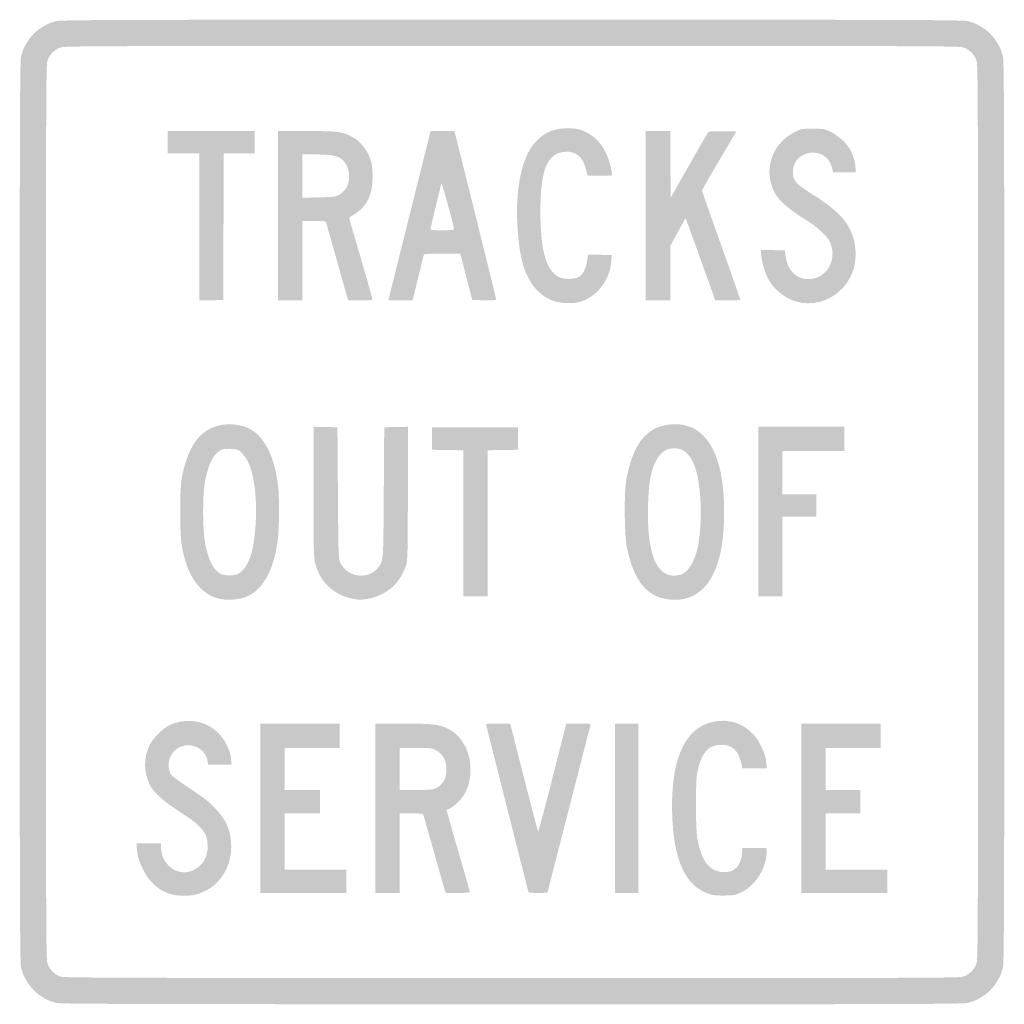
# Model space of a CAD drawing. Header units: inches. Extents: x -12 to 12, y -12 to 12.
import ezdxf

# ---------------------------------------------------------------- set-up
doc = ezdxf.new("R2010")
doc.units = ezdxf.units.IN
doc.header["$MEASUREMENT"] = 0

msp = doc.modelspace()

# ---------------------------------------------------------------- hatches: boundary and pattern name
h = msp.add_hatch(color=7)
edge = h.paths.add_edge_path()
edge.add_spline(control_points=[(-11.119, -11.964), (-11.525, -11.865), (-11.868, -11.519), (-11.965, -11.108), (-11.995, -10.979), (-11.999, -9.697), (-11.999, 0), (-11.999, 9.697), (-11.995, 10.979), (-11.965, 11.108), (-11.867, 11.524), (-11.524, 11.867), (-11.108, 11.965), (-10.979, 11.995), (-9.697, 11.999), (0, 11.999), (9.697, 11.999), (10.979, 11.995), (11.108, 11.965), (11.524, 11.867), (11.867, 11.524), (11.965, 11.108), (11.995, 10.979), (11.999, 9.697), (11.999, 0), (11.999, -9.697), (11.995, -10.979), (11.965, -11.108), (11.867, -11.524), (11.524, -11.867), (11.108, -11.965), (10.979, -11.995), (9.7, -11.999), (-0.011, -11.998), (-9.408, -11.996), (-11.004, -11.992), (-11.119, -11.964)], knot_values=[0, 0, 0, 0, 1, 1, 1, 2, 2, 2, 3, 3, 3, 4, 4, 4, 5, 5, 5, 6, 6, 6, 7, 7, 7, 8, 8, 8, 9, 9, 9, 10, 10, 10, 11, 11, 11, 12, 12, 12, 12], degree=3, periodic=0)
edge = h.paths.add_edge_path(flags=0)
edge.add_spline(control_points=[(10.989, -11.327), (11.144, -11.281), (11.281, -11.144), (11.327, -10.989), (11.357, -10.887), (11.361, -9.617), (11.361, 0), (11.361, 9.617), (11.357, 10.887), (11.327, 10.989), (11.281, 11.144), (11.144, 11.281), (10.989, 11.327), (10.887, 11.357), (9.617, 11.361), (0, 11.361), (-9.617, 11.361), (-10.887, 11.357), (-10.989, 11.327), (-11.144, 11.281), (-11.281, 11.144), (-11.327, 10.989), (-11.357, 10.887), (-11.361, 9.617), (-11.361, 0), (-11.361, -9.617), (-11.357, -10.887), (-11.327, -10.989), (-11.283, -11.139), (-11.144, -11.281), (-10.999, -11.326), (-10.908, -11.353), (-9.361, -11.358), (-0.01, -11.36), (9.619, -11.361), (10.887, -11.357), (10.989, -11.327)], knot_values=[0, 0, 0, 0, 1, 1, 1, 2, 2, 2, 3, 3, 3, 4, 4, 4, 5, 5, 5, 6, 6, 6, 7, 7, 7, 8, 8, 8, 9, 9, 9, 10, 10, 10, 11, 11, 11, 12, 12, 12, 12], degree=3, periodic=0)
h = msp.add_hatch(color=7)
edge = h.paths.add_edge_path()
edge.add_spline(control_points=[(1.13, 5.114), (0.737, 5.189), (0.43, 5.51), (0.277, 6.006), (0.206, 6.237), (0.162, 6.526), (0.136, 6.928), (0.074, 7.89), (0.236, 8.657), (0.581, 9.03), (0.803, 9.269), (1.064, 9.367), (1.432, 9.35), (1.613, 9.341), (1.659, 9.329), (1.81, 9.255), (2.02, 9.151), (2.181, 8.984), (2.291, 8.753), (2.356, 8.618), (2.441, 8.311), (2.441, 8.213), (2.441, 8.197), (2.343, 8.191), (2.142, 8.195)], knot_values=[0, 0, 0, 0, 1, 1, 1, 2, 2, 2, 3, 3, 3, 4, 4, 4, 5, 5, 5, 6, 6, 6, 7, 7, 7, 8, 8, 8, 8], degree=3, periodic=0)
edge.add_line((2.142, 8.195), (1.842, 8.202))
edge.add_line((1.842, 8.202), (1.804, 8.353))
edge.add_spline(control_points=[(1.804, 8.353), (1.734, 8.634), (1.574, 8.783), (1.345, 8.783), (1.012, 8.783), (0.823, 8.574), (0.744, 8.118), (0.667, 7.677), (0.677, 6.795), (0.765, 6.376), (0.838, 6.022), (0.965, 5.808), (1.151, 5.724), (1.269, 5.67), (1.504, 5.667), (1.611, 5.718), (1.719, 5.769), (1.8, 5.916), (1.83, 6.114)], knot_values=[0, 0, 0, 0, 1, 1, 1, 2, 2, 2, 3, 3, 3, 4, 4, 4, 5, 5, 5, 6, 6, 6, 6], degree=3, periodic=0)
edge.add_line((1.83, 6.114), (1.854, 6.275))
edge.add_line((1.854, 6.275), (2.142, 6.269))
edge.add_line((2.142, 6.269), (2.43, 6.262))
edge.add_line((2.43, 6.262), (2.423, 6.137))
edge.add_spline(control_points=[(2.423, 6.137), (2.399, 5.655), (2.05, 5.211), (1.617, 5.112), (1.496, 5.084), (1.284, 5.085), (1.13, 5.114)], knot_values=[0, 0, 0, 0, 1, 1, 1, 2, 2, 2, 2], degree=3, periodic=0)
for points in [[(-7.62, 6.946), (-7.62, 8.738), (-8.008, 8.738), (-8.395, 8.738), (-8.395, 9.011), (-8.395, 9.285), (-7.335, 9.285), (-6.274, 9.285), (-6.274, 9.011), (-6.274, 8.738), (-6.65, 8.738), (-7.026, 8.738), (-7.032, 6.952), (-7.038, 5.167), (-7.329, 5.161), (-7.62, 5.155), (-7.62, 6.946)], [(-1.186, -0.274), (-1.186, 1.505), (-1.568, 1.511), (-1.951, 1.517), (-1.951, 1.791), (-1.951, 2.065), (-0.901, 2.065), (0.148, 2.065), (0.148, 1.791), (0.148, 1.517), (-0.222, 1.511), (-0.593, 1.505), (-0.593, -0.274), (-0.593, -2.053), (-0.89, -2.053), (-1.186, -2.053), (-1.186, -0.274)], [(6, 0.011), (6, 2.076), (7.049, 2.076), (8.099, 2.076), (8.099, 1.779), (8.099, 1.483), (7.346, 1.483), (6.593, 1.483), (6.593, 0.958), (6.593, 0.433), (7.004, 0.433), (7.414, 0.433), (7.414, 0.16), (7.414, -0.114), (7.004, -0.114), (6.593, -0.114), (6.593, -1.084), (6.593, -2.053), (6.297, -2.053), (6, -2.053), (6, 0.011)], [(-6.137, -7.221), (-6.137, -5.156), (-5.167, -5.156), (-4.198, -5.156), (-4.198, -5.452), (-4.198, -5.749), (-4.871, -5.749), (-5.544, -5.749), (-5.544, -6.262), (-5.544, -6.776), (-5.11, -6.776), (-4.677, -6.776), (-4.677, -7.061), (-4.677, -7.346), (-5.11, -7.346), (-5.544, -7.346), (-5.544, -8.03), (-5.544, -8.715), (-4.791, -8.715), (-4.038, -8.715), (-4.038, -9), (-4.038, -9.285), (-5.087, -9.285), (-6.137, -9.285), (-6.137, -7.221)], [(2.51, -7.221), (2.51, -5.156), (2.795, -5.156), (3.08, -5.156), (3.08, -7.221), (3.08, -9.285), (2.795, -9.285), (2.51, -9.285), (2.51, -7.221)], [(7.049, -7.221), (7.049, -5.156), (8.019, -5.156), (8.989, -5.156), (8.989, -5.452), (8.989, -5.749), (8.316, -5.749), (7.643, -5.749), (7.643, -6.262), (7.643, -6.776), (8.065, -6.776), (8.487, -6.776), (8.487, -7.061), (8.487, -7.346), (8.065, -7.346), (7.643, -7.346), (7.643, -8.03), (7.643, -8.715), (8.395, -8.715), (9.148, -8.715), (9.148, -9), (9.148, -9.285), (8.099, -9.285), (7.049, -9.285), (7.049, -7.221)]]:
    msp.add_hatch(color=7).paths.add_polyline_path(points)
h = msp.add_hatch(color=7)
edge = h.paths.add_edge_path()
edge.add_line((-5.703, 7.221), (-5.703, 9.285))
edge.add_line((-5.703, 9.285), (-5.001, 9.285))
edge.add_spline(control_points=[(-5.001, 9.285), (-4.225, 9.285), (-4.141, 9.274), (-3.896, 9.144), (-3.669, 9.023), (-3.483, 8.769), (-3.421, 8.495), (-3.385, 8.335), (-3.392, 7.974), (-3.434, 7.814), (-3.499, 7.567), (-3.627, 7.392), (-3.834, 7.263), (-3.909, 7.217), (-3.97, 7.175), (-3.97, 7.168), (-3.97, 7.162), (-3.841, 6.717), (-3.684, 6.18), (-3.528, 5.642), (-3.399, 5.192), (-3.399, 5.179), (-3.399, 5.165), (-3.509, 5.156), (-3.694, 5.156)], knot_values=[0, 0, 0, 0, 1, 1, 1, 2, 2, 2, 3, 3, 3, 4, 4, 4, 5, 5, 5, 6, 6, 6, 7, 7, 7, 8, 8, 8, 8], degree=3, periodic=0)
edge.add_line((-3.694, 5.156), (-3.989, 5.156))
edge.add_line((-3.989, 5.156), (-4.013, 5.23))
edge.add_spline(control_points=[(-4.013, 5.23), (-4.026, 5.271), (-4.145, 5.689), (-4.277, 6.16), (-4.41, 6.63), (-4.524, 7.033), (-4.531, 7.055), (-4.542, 7.09), (-4.576, 7.095), (-4.827, 7.095)], knot_values=[0, 0, 0, 0, 1, 1, 1, 2, 2, 2, 3, 3, 3, 3], degree=3, periodic=0)
edge.add_line((-4.827, 7.095), (-5.11, 7.095))
edge.add_line((-5.11, 7.095), (-5.11, 6.125))
edge.add_line((-5.11, 6.125), (-5.11, 5.156))
edge.add_line((-5.11, 5.156), (-5.407, 5.156))
edge.add_line((-5.407, 5.156), (-5.703, 5.156))
edge.add_line((-5.703, 5.156), (-5.703, 7.221))
edge = h.paths.add_edge_path(flags=0)
edge.add_spline(control_points=[(-4.209, 7.735), (-3.985, 7.85), (-3.901, 8.168), (-4.024, 8.432), (-4.129, 8.657), (-4.282, 8.715), (-4.772, 8.715)], knot_values=[0, 0, 0, 0, 1, 1, 1, 2, 2, 2, 2], degree=3, periodic=0)
edge.add_line((-4.772, 8.715), (-5.11, 8.715))
edge.add_line((-5.11, 8.715), (-5.11, 8.188))
edge.add_line((-5.11, 8.188), (-5.11, 7.662))
edge.add_line((-5.11, 7.662), (-4.716, 7.669))
edge.add_spline(control_points=[(-4.716, 7.669), (-4.346, 7.676), (-4.315, 7.68), (-4.209, 7.735)], knot_values=[0, 0, 0, 0, 1, 1, 1, 1], degree=3, periodic=0)
h = msp.add_hatch(color=7)
edge = h.paths.add_edge_path()
edge.add_spline(control_points=[(-3.011, 5.168), (-3.011, 5.178), (-2.054, 9.017), (-2.006, 9.2)], knot_values=[0, 0, 0, 0, 1, 1, 1, 1], degree=3, periodic=0)
edge.add_line((-2.006, 9.2), (-1.983, 9.285))
edge.add_line((-1.983, 9.285), (-1.693, 9.285))
edge.add_line((-1.693, 9.285), (-1.403, 9.285))
edge.add_line((-1.403, 9.285), (-0.895, 7.249))
edge.add_spline(control_points=[(-0.895, 7.249), (-0.615, 6.129), (-0.387, 5.2), (-0.387, 5.184), (-0.388, 5.161), (-0.454, 5.156), (-0.677, 5.161)], knot_values=[0, 0, 0, 0, 1, 1, 1, 2, 2, 2, 2], degree=3, periodic=0)
edge.add_line((-0.677, 5.161), (-0.967, 5.167))
edge.add_line((-0.967, 5.167), (-1.018, 5.361))
edge.add_spline(control_points=[(-1.018, 5.361), (-1.046, 5.468), (-1.112, 5.722), (-1.165, 5.926)], knot_values=[0, 0, 0, 0, 1, 1, 1, 1], degree=3, periodic=0)
edge.add_line((-1.165, 5.926), (-1.261, 6.297))
edge.add_line((-1.261, 6.297), (-1.701, 6.297))
edge.add_spline(control_points=[(-1.701, 6.297), (-2.101, 6.297), (-2.142, 6.293), (-2.152, 6.257), (-2.158, 6.235), (-2.222, 5.978), (-2.293, 5.686)], knot_values=[0, 0, 0, 0, 1, 1, 1, 2, 2, 2, 2], degree=3, periodic=0)
edge.add_line((-2.293, 5.686), (-2.424, 5.156))
edge.add_line((-2.424, 5.156), (-2.718, 5.156))
edge.add_spline(control_points=[(-2.718, 5.156), (-2.879, 5.156), (-3.011, 5.161), (-3.011, 5.168)], knot_values=[0, 0, 0, 0, 1, 1, 1, 1], degree=3, periodic=0)
edge = h.paths.add_edge_path(flags=0)
edge.add_spline(control_points=[(-1.415, 6.895), (-1.416, 6.967), (-1.707, 8.038), (-1.718, 8.008), (-1.744, 7.933), (-1.985, 6.934), (-1.985, 6.901), (-1.985, 6.872), (-1.939, 6.867), (-1.7, 6.867), (-1.487, 6.867), (-1.415, 6.874), (-1.415, 6.895)], knot_values=[0, 0, 0, 0, 1, 1, 1, 2, 2, 2, 3, 3, 3, 4, 4, 4, 4], degree=3, periodic=0)
h = msp.add_hatch(color=7)
edge = h.paths.add_edge_path()
edge.add_line((3.262, 7.221), (3.262, 9.285))
edge.add_line((3.262, 9.285), (3.559, 9.285))
edge.add_line((3.559, 9.285), (3.855, 9.285))
edge.add_line((3.855, 9.285), (3.861, 8.473))
edge.add_line((3.861, 8.473), (3.867, 7.66))
edge.add_line((3.867, 7.66), (4.311, 8.441))
edge.add_spline(control_points=[(4.311, 8.441), (4.555, 8.87), (4.766, 9.236), (4.779, 9.254), (4.798, 9.28), (4.868, 9.285), (5.134, 9.28)], knot_values=[0, 0, 0, 0, 1, 1, 1, 2, 2, 2, 2], degree=3, periodic=0)
edge.add_line((5.134, 9.28), (5.466, 9.274))
edge.add_line((5.466, 9.274), (5.049, 8.567))
edge.add_spline(control_points=[(5.049, 8.567), (4.82, 8.178), (4.632, 7.849), (4.631, 7.835), (4.631, 7.822), (4.842, 7.222), (5.099, 6.501), (5.356, 5.78), (5.566, 5.182), (5.566, 5.173), (5.566, 5.164), (5.429, 5.156), (5.261, 5.156)], knot_values=[0, 0, 0, 0, 1, 1, 1, 2, 2, 2, 3, 3, 3, 4, 4, 4, 4], degree=3, periodic=0)
edge.add_line((5.261, 5.156), (4.955, 5.156))
edge.add_line((4.955, 5.156), (4.933, 5.219))
edge.add_spline(control_points=[(4.933, 5.219), (4.787, 5.631), (4.238, 7.154), (4.233, 7.159), (4.229, 7.162), (4.143, 7.012), (4.041, 6.824)], knot_values=[0, 0, 0, 0, 1, 1, 1, 2, 2, 2, 2], degree=3, periodic=0)
edge.add_line((4.041, 6.824), (3.856, 6.482))
edge.add_line((3.856, 6.482), (3.856, 5.819))
edge.add_line((3.856, 5.819), (3.856, 5.156))
edge.add_line((3.856, 5.156), (3.559, 5.156))
edge.add_line((3.559, 5.156), (3.262, 5.156))
edge.add_line((3.262, 5.156), (3.262, 7.221))
h = msp.add_hatch(color=7)
edge = h.paths.add_edge_path()
edge.add_spline(control_points=[(6.966, 5.12), (6.68, 5.189), (6.402, 5.4), (6.257, 5.658), (6.169, 5.815), (6.097, 6.048), (6.077, 6.241)], knot_values=[0, 0, 0, 0, 1, 1, 1, 2, 2, 2, 2], degree=3, periodic=0)
edge.add_line((6.077, 6.241), (6.062, 6.389))
edge.add_line((6.062, 6.389), (6.356, 6.383))
edge.add_line((6.356, 6.383), (6.65, 6.376))
edge.add_line((6.65, 6.376), (6.667, 6.244))
edge.add_spline(control_points=[(6.667, 6.244), (6.711, 5.888), (6.923, 5.676), (7.234, 5.676), (7.66, 5.676), (7.937, 6.147), (7.757, 6.564), (7.688, 6.725), (7.468, 6.929), (7.151, 7.128), (6.598, 7.474), (6.395, 7.689), (6.309, 8.018), (6.18, 8.516), (6.417, 9.025), (6.885, 9.257), (7.056, 9.341), (7.062, 9.342), (7.333, 9.342), (7.595, 9.342), (7.616, 9.339), (7.763, 9.269), (7.936, 9.187), (8.143, 9.004), (8.229, 8.857), (8.306, 8.726), (8.373, 8.506), (8.373, 8.382)], knot_values=[0, 0, 0, 0, 1, 1, 1, 2, 2, 2, 3, 3, 3, 4, 4, 4, 5, 5, 5, 6, 6, 6, 7, 7, 7, 8, 8, 8, 9, 9, 9, 9], degree=3, periodic=0)
edge.add_line((8.373, 8.382), (8.373, 8.281))
edge.add_line((8.373, 8.281), (8.099, 8.281))
edge.add_line((8.099, 8.281), (7.826, 8.281))
edge.add_line((7.826, 8.281), (7.812, 8.344))
edge.add_spline(control_points=[(7.812, 8.344), (7.754, 8.614), (7.58, 8.76), (7.317, 8.76), (7.16, 8.76), (6.972, 8.653), (6.906, 8.527), (6.814, 8.347), (6.827, 8.146), (6.938, 8.019), (6.976, 7.976), (7.142, 7.856), (7.306, 7.753), (7.934, 7.359), (8.18, 7.101), (8.315, 6.699), (8.39, 6.476), (8.395, 6.147), (8.328, 5.928), (8.143, 5.33), (7.551, 4.978), (6.966, 5.12)], knot_values=[0, 0, 0, 0, 1, 1, 1, 2, 2, 2, 3, 3, 3, 4, 4, 4, 5, 5, 5, 6, 6, 6, 7, 7, 7, 7], degree=3, periodic=0)
h = msp.add_hatch(color=7)
edge = h.paths.add_edge_path()
edge.add_spline(control_points=[(3.698, -2.109), (3.231, -2.008), (2.932, -1.578), (2.792, -0.81), (2.74, -0.523), (2.732, 0.453), (2.78, 0.741), (2.865, 1.26), (3.018, 1.63), (3.241, 1.853), (3.399, 2.011), (3.555, 2.088), (3.79, 2.125), (4.501, 2.235), (4.972, 1.756), (5.12, 0.772), (5.196, 0.268), (5.186, -0.445), (5.098, -0.91), (4.922, -1.836), (4.42, -2.266), (3.698, -2.109)], knot_values=[0, 0, 0, 0, 1, 1, 1, 2, 2, 2, 3, 3, 3, 4, 4, 4, 5, 5, 5, 6, 6, 6, 7, 7, 7, 7], degree=3, periodic=0)
edge = h.paths.add_edge_path(flags=0)
edge.add_spline(control_points=[(4.136, -1.52), (4.305, -1.447), (4.458, -1.191), (4.527, -0.866), (4.593, -0.552), (4.619, -0.04), (4.589, 0.359), (4.547, 0.922), (4.445, 1.256), (4.263, 1.43), (4.166, 1.522), (4.088, 1.551), (3.94, 1.551), (3.785, 1.55), (3.661, 1.48), (3.566, 1.34), (3.396, 1.086), (3.33, 0.769), (3.315, 0.125), (3.288, -0.969), (3.505, -1.551), (3.941, -1.551), (4.008, -1.551), (4.095, -1.537), (4.136, -1.52)], knot_values=[0, 0, 0, 0, 1, 1, 1, 2, 2, 2, 3, 3, 3, 4, 4, 4, 5, 5, 5, 6, 6, 6, 7, 7, 7, 8, 8, 8, 8], degree=3, periodic=0)
h = msp.add_hatch(color=7)
edge = h.paths.add_edge_path()
edge.add_spline(control_points=[(-7.1, -2.121), (-7.485, -2.056), (-7.8, -1.721), (-7.957, -1.209), (-8.063, -0.862), (-8.087, -0.64), (-8.086, 0.011), (-8.086, 0.694), (-8.063, 0.887), (-7.936, 1.266), (-7.764, 1.784), (-7.475, 2.063), (-7.049, 2.126), (-6.839, 2.158), (-6.588, 2.123), (-6.417, 2.04), (-6.042, 1.857), (-5.792, 1.37), (-5.703, 0.65), (-5.665, 0.344), (-5.672, -0.42), (-5.715, -0.725), (-5.806, -1.371), (-6.035, -1.82), (-6.375, -2.019), (-6.551, -2.123), (-6.845, -2.164), (-7.1, -2.121)], knot_values=[0, 0, 0, 0, 1, 1, 1, 2, 2, 2, 3, 3, 3, 4, 4, 4, 5, 5, 5, 6, 6, 6, 7, 7, 7, 8, 8, 8, 9, 9, 9, 9], degree=3, periodic=0)
edge = h.paths.add_edge_path(flags=0)
edge.add_spline(control_points=[(-6.645, -1.491), (-6.411, -1.318), (-6.294, -0.974), (-6.251, -0.33), (-6.201, 0.405), (-6.306, 1.085), (-6.51, 1.35), (-6.635, 1.514), (-6.687, 1.54), (-6.889, 1.54), (-7.055, 1.54), (-7.074, 1.535), (-7.155, 1.47), (-7.275, 1.372), (-7.356, 1.231), (-7.422, 1.004), (-7.5, 0.735), (-7.528, 0.466), (-7.528, -0.001), (-7.529, -0.595), (-7.47, -0.967), (-7.332, -1.243), (-7.215, -1.476), (-7.092, -1.555), (-6.862, -1.545), (-6.75, -1.54), (-6.691, -1.526), (-6.645, -1.491)], knot_values=[0, 0, 0, 0, 1, 1, 1, 2, 2, 2, 3, 3, 3, 4, 4, 4, 5, 5, 5, 6, 6, 6, 7, 7, 7, 8, 8, 8, 9, 9, 9, 9], degree=3, periodic=0)
h = msp.add_hatch(color=7)
edge = h.paths.add_edge_path()
edge.add_spline(control_points=[(-3.798, -2.13), (-4.304, -2.056), (-4.671, -1.737), (-4.791, -1.265), (-4.834, -1.097), (-4.837, -1.009), (-4.837, 0.495)], knot_values=[0, 0, 0, 0, 1, 1, 1, 2, 2, 2, 2], degree=3, periodic=0)
edge.add_line((-4.837, 0.495), (-4.837, 2.077))
edge.add_line((-4.837, 2.077), (-4.546, 2.071))
edge.add_line((-4.546, 2.071), (-4.255, 2.065))
edge.add_line((-4.255, 2.065), (-4.243, 0.468))
edge.add_spline(control_points=[(-4.243, 0.468), (-4.233, -1.007), (-4.229, -1.136), (-4.191, -1.221), (-4.097, -1.43), (-3.912, -1.55), (-3.684, -1.55), (-3.515, -1.55), (-3.391, -1.497), (-3.288, -1.38), (-3.129, -1.199), (-3.138, -1.297), (-3.125, 0.468)], knot_values=[0, 0, 0, 0, 1, 1, 1, 2, 2, 2, 3, 3, 3, 4, 4, 4, 4], degree=3, periodic=0)
edge.add_line((-3.125, 0.468), (-3.114, 2.065))
edge.add_line((-3.114, 2.065), (-2.822, 2.071))
edge.add_line((-2.822, 2.071), (-2.531, 2.077))
edge.add_line((-2.531, 2.077), (-2.537, 0.44))
edge.add_spline(control_points=[(-2.537, 0.44), (-2.544, -1.193), (-2.544, -1.198), (-2.595, -1.333), (-2.701, -1.613), (-2.846, -1.8), (-3.064, -1.942), (-3.277, -2.08), (-3.59, -2.16), (-3.798, -2.13)], knot_values=[0, 0, 0, 0, 1, 1, 1, 2, 2, 2, 3, 3, 3, 3], degree=3, periodic=0)
h = msp.add_hatch(color=7)
edge = h.paths.add_edge_path()
edge.add_spline(control_points=[(-8.332, -9.31), (-8.519, -9.25), (-8.64, -9.172), (-8.79, -9.015), (-8.989, -8.805), (-9.146, -8.426), (-9.148, -8.15)], knot_values=[0, 0, 0, 0, 1, 1, 1, 2, 2, 2, 2], degree=3, periodic=0)
edge.add_line((-9.148, -8.15), (-9.148, -8.076))
edge.add_line((-9.148, -8.076), (-8.852, -8.076))
edge.add_line((-8.852, -8.076), (-8.555, -8.076))
edge.add_line((-8.555, -8.076), (-8.555, -8.164))
edge.add_spline(control_points=[(-8.555, -8.164), (-8.555, -8.598), (-8.154, -8.897), (-7.785, -8.738), (-7.537, -8.631), (-7.403, -8.403), (-7.419, -8.117), (-7.436, -7.8), (-7.546, -7.668), (-8.097, -7.306), (-8.541, -7.014), (-8.736, -6.837), (-8.834, -6.636), (-8.983, -6.328), (-8.98, -5.982), (-8.826, -5.665), (-8.751, -5.512), (-8.504, -5.268), (-8.35, -5.197), (-7.933, -5.003), (-7.465, -5.079), (-7.151, -5.394), (-6.976, -5.569), (-6.844, -5.86), (-6.844, -6.073)], knot_values=[0, 0, 0, 0, 1, 1, 1, 2, 2, 2, 3, 3, 3, 4, 4, 4, 5, 5, 5, 6, 6, 6, 7, 7, 7, 8, 8, 8, 8], degree=3, periodic=0)
edge.add_line((-6.844, -6.073), (-6.844, -6.16))
edge.add_line((-6.844, -6.16), (-7.126, -6.16))
edge.add_line((-7.126, -6.16), (-7.408, -6.16))
edge.add_line((-7.408, -6.16), (-7.421, -6.067))
edge.add_spline(control_points=[(-7.421, -6.067), (-7.44, -5.928), (-7.529, -5.81), (-7.668, -5.74), (-8.017, -5.567), (-8.4, -5.824), (-8.368, -6.21), (-8.363, -6.277), (-8.339, -6.36), (-8.315, -6.396), (-8.292, -6.432), (-8.082, -6.587), (-7.849, -6.741), (-7.507, -6.966), (-7.39, -7.057), (-7.239, -7.217), (-6.952, -7.521), (-6.845, -7.776), (-6.844, -8.159), (-6.844, -8.718), (-7.187, -9.185), (-7.7, -9.323), (-7.863, -9.366), (-8.174, -9.36), (-8.332, -9.31)], knot_values=[0, 0, 0, 0, 1, 1, 1, 2, 2, 2, 3, 3, 3, 4, 4, 4, 5, 5, 5, 6, 6, 6, 7, 7, 7, 8, 8, 8, 8], degree=3, periodic=0)
h = msp.add_hatch(color=7)
edge = h.paths.add_edge_path()
edge.add_spline(control_points=[(4.839, -9.319), (4.208, -9.143), (3.902, -8.436), (3.901, -7.149), (3.9, -5.955), (4.246, -5.251), (4.9, -5.113), (5.272, -5.035), (5.627, -5.143), (5.875, -5.411), (6.057, -5.607), (6.205, -5.952), (6.205, -6.176)], knot_values=[0, 0, 0, 0, 1, 1, 1, 2, 2, 2, 3, 3, 3, 4, 4, 4, 4], degree=3, periodic=0)
edge.add_line((6.205, -6.176), (6.205, -6.251))
edge.add_line((6.205, -6.251), (5.914, -6.251))
edge.add_line((5.914, -6.251), (5.622, -6.251))
edge.add_line((5.622, -6.251), (5.581, -6.093))
edge.add_spline(control_points=[(5.581, -6.093), (5.506, -5.799), (5.359, -5.672), (5.098, -5.674), (4.772, -5.676), (4.604, -5.878), (4.512, -6.376), (4.472, -6.594), (4.474, -7.68), (4.514, -7.928), (4.609, -8.502), (4.793, -8.75), (5.141, -8.777), (5.411, -8.797), (5.578, -8.636), (5.606, -8.329)], knot_values=[0, 0, 0, 0, 1, 1, 1, 2, 2, 2, 3, 3, 3, 4, 4, 4, 5, 5, 5, 5], degree=3, periodic=0)
edge.add_line((5.606, -8.329), (5.619, -8.19))
edge.add_line((5.619, -8.19), (5.912, -8.19))
edge.add_line((5.912, -8.19), (6.205, -8.19))
edge.add_line((6.205, -8.19), (6.205, -8.288))
edge.add_spline(control_points=[(6.205, -8.288), (6.205, -8.67), (5.939, -9.098), (5.594, -9.267), (5.456, -9.335), (5.422, -9.342), (5.202, -9.347), (5.042, -9.351), (4.921, -9.342), (4.839, -9.319)], knot_values=[0, 0, 0, 0, 1, 1, 1, 2, 2, 2, 3, 3, 3, 3], degree=3, periodic=0)
h = msp.add_hatch(color=7)
edge = h.paths.add_edge_path()
edge.add_line((-3.331, -7.221), (-3.331, -5.156))
edge.add_line((-3.331, -5.156), (-2.663, -5.156))
edge.add_spline(control_points=[(-2.663, -5.156), (-1.936, -5.157), (-1.779, -5.175), (-1.556, -5.284), (-1.056, -5.528), (-0.858, -6.277), (-1.141, -6.844), (-1.209, -6.979), (-1.381, -7.157), (-1.508, -7.221), (-1.551, -7.243), (-1.589, -7.263), (-1.593, -7.267), (-1.597, -7.27), (-1.471, -7.715), (-1.313, -8.256), (-1.156, -8.796), (-1.027, -9.249), (-1.027, -9.262), (-1.027, -9.277), (-1.136, -9.285), (-1.321, -9.285)], knot_values=[0, 0, 0, 0, 1, 1, 1, 2, 2, 2, 3, 3, 3, 4, 4, 4, 5, 5, 5, 6, 6, 6, 7, 7, 7, 7], degree=3, periodic=0)
edge.add_line((-1.321, -9.285), (-1.616, -9.285))
edge.add_line((-1.616, -9.285), (-1.64, -9.211))
edge.add_spline(control_points=[(-1.64, -9.211), (-1.653, -9.17), (-1.772, -8.752), (-1.905, -8.281), (-2.038, -7.811), (-2.152, -7.408), (-2.158, -7.386), (-2.169, -7.351), (-2.204, -7.346), (-2.454, -7.346)], knot_values=[0, 0, 0, 0, 1, 1, 1, 2, 2, 2, 3, 3, 3, 3], degree=3, periodic=0)
edge.add_line((-2.454, -7.346), (-2.738, -7.346))
edge.add_line((-2.738, -7.346), (-2.738, -8.316))
edge.add_line((-2.738, -8.316), (-2.738, -9.285))
edge.add_line((-2.738, -9.285), (-3.034, -9.285))
edge.add_line((-3.034, -9.285), (-3.331, -9.285))
edge.add_line((-3.331, -9.285), (-3.331, -7.221))
edge = h.paths.add_edge_path(flags=0)
edge.add_spline(control_points=[(-1.859, -6.733), (-1.683, -6.651), (-1.597, -6.501), (-1.597, -6.274), (-1.597, -6.045), (-1.695, -5.879), (-1.882, -5.792), (-1.959, -5.757), (-2.032, -5.75), (-2.356, -5.75)], knot_values=[0, 0, 0, 0, 1, 1, 1, 2, 2, 2, 3, 3, 3, 3], degree=3, periodic=0)
edge.add_line((-2.356, -5.75), (-2.738, -5.749))
edge.add_line((-2.738, -5.749), (-2.738, -6.262))
edge.add_line((-2.738, -6.262), (-2.738, -6.776))
edge.add_line((-2.738, -6.776), (-2.344, -6.775))
edge.add_spline(control_points=[(-2.344, -6.775), (-2.01, -6.775), (-1.937, -6.768), (-1.859, -6.733)], knot_values=[0, 0, 0, 0, 1, 1, 1, 1], degree=3, periodic=0)
h = msp.add_hatch(color=7)
edge = h.paths.add_edge_path()
edge.add_spline(control_points=[(0.399, -9.257), (0.394, -9.241), (0.163, -8.33), (-0.115, -7.232), (-0.392, -6.134), (-0.624, -5.218), (-0.63, -5.196), (-0.641, -5.159), (-0.617, -5.156), (-0.345, -5.156)], knot_values=[0, 0, 0, 0, 1, 1, 1, 2, 2, 2, 3, 3, 3, 3], degree=3, periodic=0)
edge.add_line((-0.345, -5.156), (-0.048, -5.156))
edge.add_line((-0.048, -5.156), (-0.025, -5.237))
edge.add_spline(control_points=[(-0.025, -5.237), (-0.013, -5.282), (0.137, -5.869), (0.309, -6.543), (0.48, -7.217), (0.627, -7.775), (0.636, -7.784), (0.644, -7.793), (0.794, -7.239), (0.968, -6.552), (1.143, -5.866), (1.295, -5.271), (1.306, -5.23)], knot_values=[0, 0, 0, 0, 1, 1, 1, 2, 2, 2, 3, 3, 3, 4, 4, 4, 4], degree=3, periodic=0)
edge.add_line((1.306, -5.23), (1.325, -5.156))
edge.add_line((1.325, -5.156), (1.621, -5.156))
edge.add_spline(control_points=[(1.621, -5.156), (1.783, -5.156), (1.916, -5.162), (1.916, -5.169), (1.916, -5.176), (1.68, -6.098), (1.392, -7.219), (1.103, -8.339), (0.867, -9.262), (0.867, -9.27), (0.867, -9.278), (0.764, -9.285), (0.638, -9.285), (0.475, -9.285), (0.406, -9.277), (0.399, -9.257)], knot_values=[0, 0, 0, 0, 1, 1, 1, 2, 2, 2, 3, 3, 3, 4, 4, 4, 5, 5, 5, 5], degree=3, periodic=0)

doc.saveas('drawing.dxf')
